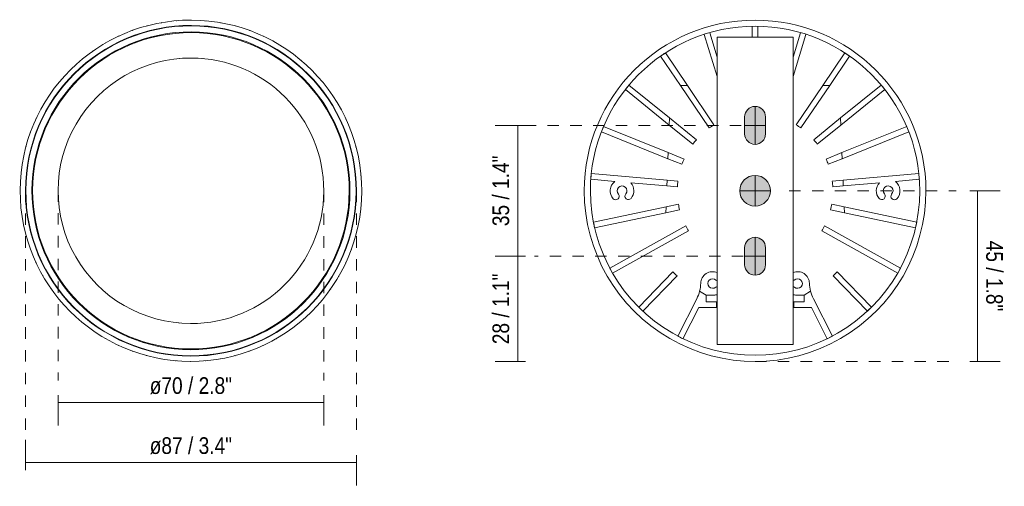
# Model space of a CAD drawing. Header units: millimetres. Extents: x 6496 to 7117, y 265 to 6640.
# Tile 2 of 2: x 6858 to 7117, y 6517 to 6640. Entities that reach past the tile are written whole.
import ezdxf

# ---------------------------------------------------------------- set-up
doc = ezdxf.new("R2010")
doc.units = ezdxf.units.MM
doc.linetypes.add('Dash', pattern=[6, 3, -3])
doc.layers.add('A-ANNO-DIMS', color=7, linetype='Dash', lineweight=9, true_color=0xd2d2d2)
for name, color, linetype, lineweight in [('A-ANNO-DIMS-2', 7, 'Continuous', 9), ('A-DETL-GENF', 7, 'Continuous', 9), ('E-LITE-EQPM', 7, 'Continuous', 20)]:
    doc.layers.add(name, color=color, linetype=linetype, lineweight=lineweight)
doc.styles.add('Arial Narrow', font='ARIALN.TTF', dxfattribs={"height": 4.4})
doc.dimstyles.new('FARO_-_2_2mm_Arial_Narrow_mm_Inch_Left', dxfattribs={"dimscale": 304.8, "dimtxt": 4.503096, "dimasz": 0, "dimexe": 0.019685, "dimexo": 0.0625, "dimgap": 0.003281, "dimtad": 1, "dimdec": 0, "dimzin": 0, "dimdsep": 46, "dimtxsty": 'Arial Narrow', "dimblk1": 'NONE', "dimblk2": 'NONE', "dimsah": 1, "dimcen": 0.09, "dimadec": 0, "dimazin": 0, "dimtfac": 1, "dimtdec": 4, "dimtix": 1, "dimtmove": 0, "dimatfit": 3, "dimfxl": 0.006562, "dimfxlon": 1, "dimtvp": 1, "dimtolj": 1, "dimtzin": 0, "dimarcsym": 2})
doc.dimstyles.new('FARO_-_2_2mm_Arial_Narrow_mm_Inch_Right', dxfattribs={"dimscale": 304.8, "dimtxt": 4.503096, "dimasz": 0, "dimexe": 0.019685, "dimexo": 0.0625, "dimgap": 0.003281, "dimtad": 1, "dimdec": 0, "dimzin": 0, "dimdsep": 46, "dimtxsty": 'Arial Narrow', "dimblk1": 'NONE', "dimblk2": 'NONE', "dimsah": 1, "dimcen": 0.09, "dimadec": 0, "dimazin": 0, "dimtfac": 1, "dimtdec": 4, "dimtix": 1, "dimtmove": 0, "dimatfit": 3, "dimfxl": 0.006562, "dimfxlon": 1, "dimtvp": 1, "dimtolj": 1, "dimtzin": 0, "dimarcsym": 2})

# ---------------------------------------------------------------- blocks, each defined once
blk = doc.blocks.new('FOST CEILING_90_ok - FOST CEILING Ø90 white-472278-Planta_PDF')
at = {"layer": 'E-LITE-EQPM'}
for start, end in [(100, 100.1472), (95, 95.1466), (90, 90.1461), (85, 85.1456), (80, 80.145), (110, 110.1484), (105, 105.1478), (75, 75.1445), (70, 70.1439), (120, 120.1498), (115, 115.149), (65, 65.1433), (60, 60.1426), (125, 125.1506), (55, 55.1419), (130, 130.1515), (50, 50.1411), (135, 135.1402), (45, 45.1402), (140, 140.1411), (40, 40.1515), (145, 145.1419), (35, 35.1506), (150, 150.1426), (30, 30.1498), (155, 155.1433), (25, 25.149), (160, 160.1439), (20, 20.1484), (164.9938, 165.1445), (15, 15.1478), (170, 170.145), (10, 10.1472), (175, 175.1456), (5, 5.1466), (360, 0.1461), (180, 180.1461), (185, 185.1466), (355, 355.1456), (350, 350.145), (190, 190.1472), (195, 195.1478), (345, 345.1445), (200, 200.1484), (340, 340.1439), (205, 205.1485), (335, 335.1433), (210, 210.1498), (330, 330.1426), (215, 215.1506), (325, 325.1419), (220, 220.1515), (320, 320.1411), (225, 225.1402), (315, 315.1402), (230, 230.1411), (310, 310.1515), (235, 235.1419), (305, 305.1506), (240, 240.1426), (245, 245.1433), (295, 295.149), (300, 300.1498), (250, 250.1439), (255, 255.1445), (285, 285.1478), (290, 290.1484), (260, 260.145), (265, 265.1456), (270, 270.1461), (275, 275.1466), (280, 280.1472)]:
    blk.add_arc((0, 0), 45, start, end, dxfattribs=at)
blk = doc.blocks.new('FOST CEILING_90_ok - FOST CEILING Ø90 white-474195-Planta_PDF')
at = {"layer": 'E-LITE-EQPM'}
for p, q in [((28.68, 20.06), (28.67, 20.08)), ((-34.47, 6.11), (-34.47, 6.08)), ((34.47, 6.08), (34.47, 6.11)), ((-34.87, 3.09), (-34.87, 3.05)), ((34.87, 3.05), (34.87, 3.09)), ((-34.87, -3.05), (-34.87, -3.09)), ((34.87, -3.09), (34.87, -3.05)), ((-34.47, -6.08), (-34.47, -6.11)), ((34.47, -6.11), (34.47, -6.08))]:
    blk.add_line(p, q, dxfattribs=at)
for radius, start, end in [(45, 0, 180), (43.6, 0, 180), (43.5, 0, 180), (41.9, 0, 180), (41.7, 0, 180), (45, 180, 360), (43.6, 180, 0), (43.5, 180, 360), (41.9, 180, 360), (41.7, 180, 360)]:
    blk.add_arc((0, 0), radius, start, end, dxfattribs=at)
blk = doc.blocks.new('FOST CEILING_90_ok - FOST CEILING Ø90 white-472278-Planta_PDF Fixing Holes')
at = {"layer": 'E-LITE-EQPM', "color": 254, "true_color": 0xcccccc}
for p, q in [((-19.02, 38.99), (-14.82, 30.74)), ((14.82, 30.74), (19.02, 38.99)), ((-15.35, 28.48), (-20.36, 38.31)), ((20.36, 38.31), (15.35, 28.48)), ((-29.59, 31.72), (-20.57, 22.38)), ((20.57, 22.38), (29.59, 31.72)), ((-21.65, 21.34), (-30.67, 30.68)), ((-14.82, 30.74), (-10.2, 30.74)), ((-10.2, 29.24), (-12.9, 29.24)), ((-12.9, 29.24), (-12.9, 27.54)), ((-10.2, 30.74), (-10.2, 29.24)), ((10.2, 29.24), (10.2, 30.74)), ((10.2, 30.74), (14.82, 30.74)), ((12.9, 29.24), (10.2, 29.24)), ((12.9, 27.54), (12.9, 29.24)), ((30.67, 30.68), (21.65, 21.34)), ((-12.9, 27.54), (-14.61, 26.5)), ((-10.81, 27.54), (-12.9, 27.54)), ((12.9, 27.54), (10.81, 27.54)), ((14.61, 26.5), (12.9, 27.54)), ((-37.57, 21.69), (-17.55, 10.59)), ((17.55, 10.59), (37.57, 21.69)), ((-18.28, 9.28), (-38.3, 20.37)), ((38.3, 20.37), (18.28, 9.28)), ((-23.45, 4.22), (-42.58, 8.28)), ((-42.27, 9.75), (-23.52, 5.77)), ((42.58, 8.28), (23.45, 4.22)), ((23.52, 5.77), (42.27, 9.75)), ((-23.52, 5.77), (-23.45, 4.22)), ((-19.88, 4.99), (-23.52, 5.77)), ((23.52, 5.77), (19.88, 4.99)), ((23.45, 4.22), (23.52, 5.77)), ((-23.45, 4.22), (-20.19, 3.53)), ((20.19, 3.53), (23.45, 4.22)), ((-43.28, -3.03), (-36.95, -2.48)), ((-32.77, -2.11), (-23.24, -1.28)), ((-20.47, -1.04), (-23.24, -1.28)), ((-23.24, -1.28), (-23.18, -2.78)), ((-23.18, -2.78), (-20.34, -2.53)), ((20.34, -2.53), (23.18, -2.78)), ((23.24, -1.28), (20.47, -1.04)), ((23.18, -2.78), (23.24, -1.28)), ((23.24, -1.28), (32.77, -2.11)), ((36.95, -2.48), (43.28, -3.03)), ((-23.18, -2.78), (-43.15, -4.53)), ((43.15, -4.53), (23.18, -2.78)), ((-19.28, -6.98), (-22.95, -8.46)), ((22.95, -8.46), (19.28, -6.98)), ((-40.5, -15.55), (-22.95, -8.46)), ((-22.89, -10.06), (-39.94, -16.94)), ((-22.95, -8.46), (-22.89, -10.06)), ((-22.89, -10.06), (-18.71, -8.37)), ((18.71, -8.37), (22.89, -10.06)), ((22.89, -10.06), (22.95, -8.46)), ((39.94, -16.94), (22.89, -10.06)), ((22.95, -8.46), (40.5, -15.55)), ((-16.39, -12.31), (-22.6, -17.33)), ((22.6, -17.33), (16.39, -12.31)), ((-22.52, -19.2), (-15.45, -13.48)), ((15.45, -13.48), (22.52, -19.2)), ((-34.18, -26.71), (-22.6, -17.33)), ((-22.6, -17.33), (-22.52, -19.2)), ((-12.08, -16.56), (-19.66, -27.8)), ((-17.85, -27.8), (-10.83, -17.4)), ((10.83, -17.4), (17.85, -27.8)), ((19.66, -27.8), (12.08, -16.56)), ((22.52, -19.2), (22.6, -17.33)), ((22.6, -17.33), (34.18, -26.71)), ((-22.52, -19.2), (-33.24, -27.88)), ((33.24, -27.88), (22.52, -19.2)), ((-24.88, -35.54), (-19.66, -27.8)), ((-17.85, -27.8), (-23.63, -36.38)), ((-19.66, -27.8), (-17.85, -27.8)), ((23.63, -36.38), (17.85, -27.8)), ((17.85, -27.8), (19.66, -27.8)), ((19.66, -27.8), (24.88, -35.54)), ((-10, -30.14), (-13.39, -41.22)), ((13.39, -41.22), (10, -30.14)), ((-11.96, -41.67), (-10, -35.27)), ((10, -35.27), (11.96, -41.67)), ((-0.75, -40.5), (-0.75, -43.35)), ((0.75, -43.35), (0.75, -40.5))]:
    blk.add_line(p, q, dxfattribs=at)
for centre, radius, start, end in [((0, 0), 45, 360, 180), ((0, 0), 43.38, 360, 180), ((0, 0), 43.38, 116.0094, 117.9906), ((0, 0), 43.38, 62.0094, 63.9906), ((0, 0), 43.38, 133.0094, 134.9906), ((0, 0), 43.38, 45.0094, 46.9906), ((-23.86, 24.15), 9.54, 14.2568, 27), ((-23.86, 24.15), 9.54, 14.2538, 27), ((-23.86, 24.15), 9.54, 1.3486, 14.2538), ((-23.86, 24.15), 9.54, 1.3486, 14.1743), ((-11.2, 24.45), 3.12, 67.2701, 82.903), ((11.2, 24.45), 3.12, 97.097, 112.7299), ((23.86, 24.15), 9.54, 165.7462, 178.6514), ((23.86, 24.15), 9.54, 165.8257, 178.6514), ((23.86, 24.15), 9.54, 153, 165.7432), ((23.86, 24.15), 9.54, 153, 165.7462), ((-11.2, 24.45), 3.12, 181.3486, 292.7818), ((-11.2, 24.45), 1.26, 47.3592, 315.0453), ((-9.81, 26.15), 0.945, 235.0561, 258.0129), ((-9.79, 22.77), 0.939, 102.823, 123.2801), ((11.2, 24.45), 3.12, 247.2182, 358.6514), ((9.81, 26.15), 0.945, 281.9871, 304.9439), ((9.79, 22.77), 0.939, 56.7199, 77.177), ((11.2, 24.45), 1.26, 224.9547, 132.6408), ((0, 0), 43.38, 150.0094, 151.9906), ((-6.84, 7.16), 20.5, 132.0537, 136.247), ((6.84, 7.16), 20.5, 43.753, 47.9463), ((0, 0), 43.38, 28.0094, 29.9906), ((0, 0), 20.5, 148.9033, 153.0967), ((0, 0), 20.5, 26.9033, 31.0967), ((0, 0), 43.38, 167.0094, 168.9906), ((0, 0), 43.38, 11.0094, 12.9906), ((0, 0), 20.5, 165.9033, 170.0967), ((0, 0), 20.5, 9.9033, 14.0967), ((-35.06, 0), 3.12, 137.8422, 232.6851), ((-36.71, 1.45), 0.924, 323.2118, 135.8512), ((-35.06, 0), 1.28, 135.3995, 38.7633), ((-33.36, 1.4), 0.922, 42.1563, 220.6085), ((-35.06, 0), 3.12, 317.3149, 40.3112), ((35.06, 0), 3.12, 139.6888, 222.6851), ((33.36, 1.4), 0.922, 319.3915, 137.8437), ((35.06, 0), 1.28, 141.2367, 44.6005), ((36.71, 1.45), 0.924, 44.1488, 216.7882), ((35.06, 0), 3.12, 307.3149, 42.1578), ((0, 0), 45, 180, 360), ((0, 0), 43.38, 180, 360), ((0, 0), 20.5, 182.9033, 187.0967), ((0, 0), 20.5, 352.9033, 357.0967), ((0, 0), 43.38, 184.0094, 185.9906), ((0, 0), 43.38, 354.0094, 355.9906), ((0, 0), 20.5, 199.9033, 204.0967), ((0, 0), 20.5, 335.9033, 340.0967), ((0, 0), 20.5, 216.9033, 221.0967), ((0, 0), 20.5, 318.9033, 323.0967), ((0, 0), 43.38, 201.0094, 202.9906), ((0, 0), 43.38, 337.0094, 338.9906), ((0, 0), 20.5, 233.9033, 238.0967), ((0, 0), 20.5, 301.9033, 306.0967), ((0, 0), 43.38, 218.0094, 219.9906), ((0, 0), 43.38, 320.0094, 321.9906), ((0, 0), 43.38, 235.0094, 236.9906), ((0, 0), 43.38, 303.0094, 304.9906)]:
    blk.add_arc(centre, radius, start, end, dxfattribs=at)
blk = doc.blocks.new('DIMBLOCK3-Planta_PDF')
at = {"layer": 'A-ANNO-DIMS-2', "color": 251, "true_color": 0x5b5b5b, "transparency": 16777216}
for p, q in [((6867.66, 6541.1), (6867.66, 6533.1)), ((6867.66, 6539.1), (6867.66, 6541.1)), ((6937.66, 6541.1), (6937.66, 6533.1)), ((6937.66, 6539.1), (6937.66, 6541.1)), ((6867.66, 6539.1), (6937.66, 6539.1))]:
    blk.add_line(p, q, dxfattribs=at)
at = {"layer": 'A-ANNO-DIMS-2', "color": 0, "transparency": 16777216, "insert": (6891.79, 6545.79), "char_height": 4.4, "width": 26.0751, "attachment_point": 1, "line_spacing_factor": 0.974696, "style": 'Arial Narrow'}
blk.add_mtext('ø70 / 2.8"', dxfattribs=at)
blk = doc.blocks.new('_None')
blk = doc.blocks.new('DIMBLOCK4-Planta_PDF')
at = {"layer": 'A-ANNO-DIMS-2', "color": 251, "true_color": 0x5b5b5b, "transparency": 16777216}
for p, q in [((6859.06, 6522.78), (6859.06, 6529.28)), ((6946.26, 6525.28), (6946.26, 6517.28)), ((6946.26, 6523.28), (6946.26, 6525.28)), ((6859.06, 6523.28), (6946.26, 6523.28)), ((6859.06, 6523.28), (6859.06, 6521.28))]:
    blk.add_line(p, q, dxfattribs=at)
at = {"layer": 'A-ANNO-DIMS-2', "color": 0, "transparency": 16777216, "insert": (6891.79, 6529.97), "char_height": 4.4, "width": 26.0751, "attachment_point": 1, "line_spacing_factor": 0.974696, "style": 'Arial Narrow'}
blk.add_mtext('ø87 / 3.4"', dxfattribs=at)
blk = doc.blocks.new('DIMBLOCK5-Planta_PDF Fixing Holes')
at = {"layer": 'A-ANNO-DIMS-2', "color": 251, "true_color": 0x5b5b5b, "transparency": 16777216}
for p, q in [((7107.9, 6594.98), (7115.9, 6594.98)), ((7109.9, 6594.98), (7107.9, 6594.98)), ((7109.9, 6549.95), (7109.9, 6594.98)), ((7107.9, 6549.95), (7115.9, 6549.95)), ((7109.9, 6549.95), (7107.9, 6549.95))]:
    blk.add_line(p, q, dxfattribs=at)
at = {"layer": 'A-ANNO-DIMS-2', "color": 0, "transparency": 16777216, "insert": (7116.58, 6581.79), "char_height": 4.4, "width": 22.3868, "attachment_point": 1, "rotation": 270, "line_spacing_factor": 0.974696, "style": 'Arial Narrow'}
blk.add_mtext('45 / 1.8"', dxfattribs=at)
blk = doc.blocks.new('DIMBLOCK6-Planta_PDF Fixing Holes')
at = {"layer": 'A-ANNO-DIMS-2', "color": 251, "true_color": 0x5b5b5b, "transparency": 16777216}
for p, q in [((6990.78, 6612.2), (6982.78, 6612.2)), ((6988.78, 6612.2), (6988.78, 6577.7)), ((6988.78, 6612.2), (6990.78, 6612.2)), ((6990.78, 6577.7), (6982.78, 6577.7)), ((6988.78, 6577.7), (6990.78, 6577.7))]:
    blk.add_line(p, q, dxfattribs=at)
at = {"layer": 'A-ANNO-DIMS-2', "color": 0, "transparency": 16777216, "insert": (6982.09, 6585.62), "char_height": 4.4, "width": 22.3868, "attachment_point": 1, "rotation": 90, "line_spacing_factor": 0.974696, "style": 'Arial Narrow'}
blk.add_mtext('35 / 1.4"', dxfattribs=at)
blk = doc.blocks.new('DIMBLOCK7-Planta_PDF Fixing Holes')
at = {"layer": 'A-ANNO-DIMS-2', "color": 251, "true_color": 0x5b5b5b, "transparency": 16777216}
for p, q in [((6990.78, 6577.7), (6982.78, 6577.7)), ((6988.78, 6549.95), (6988.78, 6577.7)), ((6988.78, 6577.7), (6990.78, 6577.7)), ((6990.78, 6549.95), (6982.78, 6549.95)), ((6988.78, 6549.95), (6990.78, 6549.95))]:
    blk.add_line(p, q, dxfattribs=at)
at = {"layer": 'A-ANNO-DIMS-2', "color": 0, "transparency": 16777216, "insert": (6982.09, 6554.5), "char_height": 4.4, "width": 22.3868, "attachment_point": 1, "rotation": 90, "line_spacing_factor": 0.974696, "style": 'Arial Narrow'}
blk.add_mtext('28 / 1.1"', dxfattribs=at)

msp = doc.modelspace()

# ---------------------------------------------------------------- hatches: boundary and pattern name
at = {"layer": 'A-DETL-GENF', "true_color": 0xd8d8d8}
h = msp.add_hatch(color=254, dxfattribs=at)
h.paths.add_polyline_path([(7051.29, 6572.7), (7052, 6572.8), (7052.66, 6573.07), (7053.23, 6573.51), (7053.67, 6574.08), (7053.94, 6574.74), (7054.04, 6575.45), (7054.04, 6579.95), (7053.94, 6580.66), (7053.67, 6581.33), (7053.23, 6581.9), (7052.66, 6582.33), (7051.92, 6582.62), (7051.29, 6582.7), (7050.58, 6582.61), (7049.91, 6582.33), (7049.34, 6581.9), (7048.91, 6581.33), (7048.63, 6580.66), (7048.54, 6579.95), (7048.54, 6575.45), (7048.63, 6574.74), (7048.91, 6574.08), (7049.34, 6573.51), (7049.91, 6573.07), (7050.58, 6572.8)])
h.paths.add_polyline_path([(7051.29, 6590.91), (7052.33, 6591.04), (7053.31, 6591.45), (7054.15, 6592.09), (7054.79, 6592.93), (7055.2, 6593.92), (7055.33, 6594.95), (7055.2, 6596), (7054.79, 6596.98), (7054.15, 6597.81), (7053.31, 6598.46), (7052.33, 6598.86), (7051.29, 6599), (7050.24, 6598.86), (7049.26, 6598.46), (7048.43, 6597.81), (7047.78, 6596.98), (7047.38, 6596), (7047.24, 6594.95), (7047.38, 6593.91), (7047.78, 6592.93), (7048.43, 6592.09), (7049.26, 6591.45), (7050.24, 6591.04)])
h.paths.add_polyline_path([(7051.29, 6607.2), (7052, 6607.3), (7052.66, 6607.57), (7053.23, 6608.01), (7053.67, 6608.58), (7053.94, 6609.24), (7054.04, 6609.95), (7054.04, 6614.45), (7053.94, 6615.16), (7053.67, 6615.83), (7053.23, 6616.4), (7052.66, 6616.83), (7052, 6617.11), (7051.29, 6617.2), (7050.58, 6617.11), (7049.91, 6616.83), (7049.34, 6616.4), (7048.91, 6615.83), (7048.63, 6615.16), (7048.54, 6614.45), (7048.54, 6609.95), (7048.63, 6609.24), (7048.91, 6608.58), (7049.34, 6608.01), (7049.91, 6607.57), (7050.58, 6607.3)])

# ---------------------------------------------------------------- linework, layer by layer
at = {"layer": 'A-ANNO-DIMS'}
for p, q in [((6990.61, 6612.2), (7048.54, 6612.2)), ((6859.06, 6594.95), (6859.06, 6522.73)), ((6867.66, 6595.04), (6867.66, 6544.95)), ((6937.66, 6594.95), (6937.66, 6544.95)), ((6946.26, 6594.95), (6946.26, 6529.95)), ((7060.29, 6594.98), (7104.29, 6594.98)), ((7048.18, 6577.7), (6993.18, 6577.7)), ((7051.29, 6549.95), (7104.36, 6549.95))]:
    msp.add_line(p, q, dxfattribs=at)
at = {"layer": 'E-LITE-EQPM'}
for p, q in [((7061.29, 6635.45), (7041.29, 6635.45)), ((7041.29, 6635.45), (7041.29, 6554.45)), ((7061.29, 6554.45), (7061.29, 6635.45)), ((7051.29, 6607.2), (7051.29, 6617.2)), ((7048.54, 6614.45), (7048.54, 6609.95)), ((7054.04, 6609.95), (7054.04, 6614.45)), ((7048.54, 6612.2), (7054.04, 6612.2)), ((7051.27, 6590.91), (7051.27, 6599)), ((7047.24, 6594.95), (7055.33, 6594.95)), ((7051.29, 6572.7), (7051.29, 6582.7)), ((7048.54, 6579.95), (7048.54, 6575.45)), ((7054.04, 6575.45), (7054.04, 6579.95)), ((7048.54, 6577.7), (7054.04, 6577.7)), ((7041.29, 6554.45), (7061.29, 6554.45))]:
    msp.add_line(p, q, dxfattribs=at)
for centre, radius, start, end in [((6902.66, 6594.95), 35, 89.8541, 269.8541), ((6902.66, 6594.95), 35, 269.8541, 89.8541), ((7051.29, 6614.45), 2.75, 360, 180), ((7051.29, 6609.95), 2.75, 180, 360), ((7051.29, 6594.95), 4.05, 360, 180), ((7051.29, 6594.95), 4.05, 180, 360), ((7051.29, 6579.95), 2.75, 360, 180), ((7051.29, 6575.45), 2.75, 180, 360)]:
    msp.add_arc(centre, radius, start, end, dxfattribs=at)

# ---------------------------------------------------------------- block references
at = {"layer": 'E-LITE-EQPM', "rotation": 89.85408713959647}
msp.add_blockref('FOST CEILING_90_ok - FOST CEILING Ø90 white-474195-Planta_PDF', (6902.66, 6594.95), dxfattribs=at)
at = {"layer": 'E-LITE-EQPM', "extrusion": (0, 0, -1), "rotation": 180}
msp.add_blockref('FOST CEILING_90_ok - FOST CEILING Ø90 white-472278-Planta_PDF', (-6902.66, 6594.95), dxfattribs=at)
at = {"layer": 'E-LITE-EQPM', "color": 254, "true_color": 0xcccccc, "extrusion": (0, 0, -1), "rotation": 180}
msp.add_blockref('FOST CEILING_90_ok - FOST CEILING Ø90 white-472278-Planta_PDF Fixing Holes', (-7051.29, 6594.95), dxfattribs=at)

# ---------------------------------------------------------------- dimensions: what is measured, and where the dimension line sits
at = {"layer": 'A-ANNO-DIMS', "color": 251, "linetype": 'Continuous', "true_color": 0x5b5b5b}
for base, p1, p2, dimstyle, override, picture, middle in [((6988.78131593, 6577.70277734), (6990.78131593, 6612.20277734), (6990.78131593, 6577.70277734), 'FARO_-_2_2mm_Arial_Narrow_mm_Inch_Left', {"dimpost": '<>', "dimfxl": 34.5}, 'DIMBLOCK6-Planta_PDF Fixing Holes', (6984.93302123, 6594.95277734)), ((7109.9, 6594.98), (7107.9, 6549.95), (7107.9, 6594.98), 'FARO_-_2_2mm_Arial_Narrow_mm_Inch_Right', {"dimtad": 4, "dimpost": '<>', "dimfxl": 45.02292}, 'DIMBLOCK5-Planta_PDF Fixing Holes', (7113.74, 6572.46)), ((6988.78, 6577.7), (6990.78, 6549.95), (6990.78, 6577.7), 'FARO_-_2_2mm_Arial_Narrow_mm_Inch_Left', {"dimpost": '<>', "dimfxl": 27.75}, 'DIMBLOCK7-Planta_PDF Fixing Holes', (6984.93, 6563.83))]:
    dim = msp.add_linear_dim(base=base, p1=p1, p2=p2, angle=90, dimstyle=dimstyle, override=override, dxfattribs=at)
    dim.commit()
    dim.dimension.update_dxf_attribs({"geometry": picture, "text_midpoint": middle})
for base, p1, p2, override, picture, middle in [((6937.66, 6539.1), (6867.66, 6541.1), (6937.66, 6541.1), {"dimpost": '<>', "dimfxl": 70.004866}, 'DIMBLOCK3-Planta_PDF', (6902.66, 6542.95)), ((6946.26, 6523.28), (6859.06, 6521.28), (6946.26, 6525.28), {"dimpost": '<>', "dimfxl": 87.293889}, 'DIMBLOCK4-Planta_PDF', (6902.66, 6527.13))]:
    dim = msp.add_linear_dim(base=base, p1=p1, p2=p2, text='ø<>', dimstyle='FARO_-_2_2mm_Arial_Narrow_mm_Inch_Left', override=override, dxfattribs=at)
    dim.commit()
    dim.dimension.update_dxf_attribs({"geometry": picture, "text_midpoint": middle})

doc.saveas('drawing.dxf')
